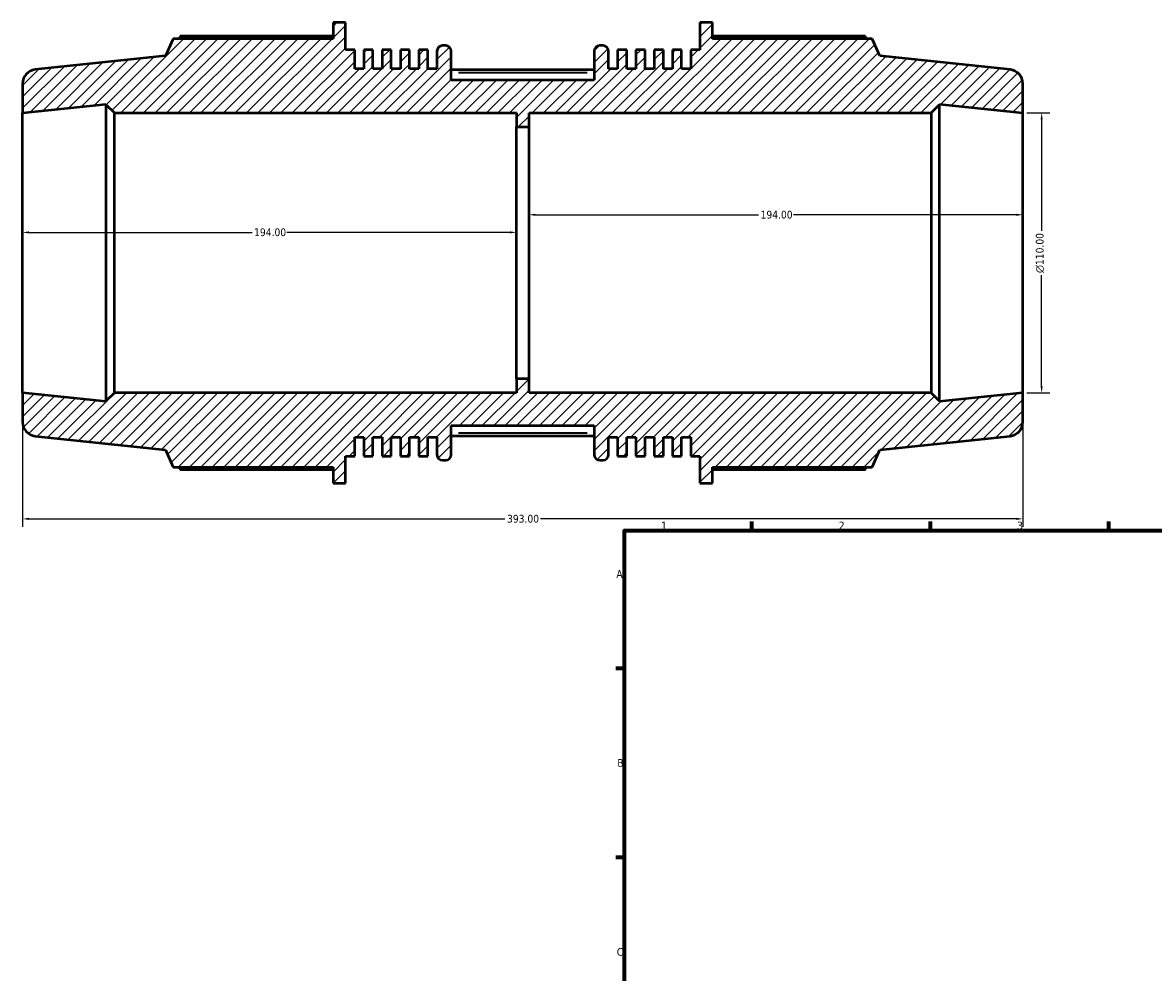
# Model space of a CAD drawing. Header units: millimetres. Extents: x -216 to 1322, y -71 to 932.
# Tile 2 of 6: x -216 to 228, y 400 to 774. Entities that reach past the tile are written whole.
import ezdxf

# ---------------------------------------------------------------- set-up
doc = ezdxf.new("R2010")
doc.units = ezdxf.units.MM
for name, color, linetype, lineweight in [('Border (ANSI)', 7, 'Continuous', 70), ('Dimension (ANSI)', 7, 'Continuous', 25), ('Hatch (ANSI)', 7, 'Continuous', 18), ('Visible (ANSI)', 7, 'Continuous', 50), ('Visible Narrow (ANSI)', 7, 'Continuous', 35)]:
    doc.layers.add(name, color=color, linetype=linetype, lineweight=lineweight)
doc.styles.add('Note Text (ANSI)', font='tahoma.ttf')
doc.dimstyles.new('Default - mm (ANSI)', dxfattribs={"dimtxt": 3.048, "dimasz": 2.5, "dimexe": 3.175, "dimexo": 1.6002, "dimgap": 0.8, "dimtad": 0, "dimtoh": 1, "dimrnd": 1e-08, "dimzin": 4, "dimdsep": 46, "dimtxsty": 'Note Text (ANSI)', "dimcen": 0.09, "dimdle": 10, "dimclrd": 256, "dimclre": 256, "dimclrt": 256, "dimadec": 1, "dimazin": 1, "dimtfac": 1, "dimtofl": 0, "dimtmove": 0, "dimatfit": 3, "dimfxl": 1, "dimtolj": 1, "dimtzin": 4, "dimlwd": -1, "dimlwe": -1, "dimarcsym": 0})

# ---------------------------------------------------------------- blocks, each defined once
blk = doc.blocks.new('Borders Default Border')
at = {"layer": 'Border (ANSI)'}
for p, q in [((70.08, 574), (70.08, 577.45)), ((140.17, 574), (140.17, 577.45)), ((210.25, 574), (210.25, 577.45)), ((20, 519.75), (16.55, 519.75)), ((20, 445.5), (16.55, 445.5))]:
    blk.add_line(p, q, dxfattribs=at)
at = {"layer": 'Border (ANSI)', "flags": 128}
blk.add_lwpolyline([(20, 20), (20, 574), (821, 574), (821, 20), (20, 20)], dxfattribs=at)
at = {"layer": 'Border (ANSI)', "char_height": 3.05, "attachment_point": 7, "style": 'Note Text (ANSI)'}
for s, insert in [('1', (34.35, 574.4)), ('2', (104.2, 574.4)), ('3', (174.26, 574.34)), ('A', (16.78, 555.35)), ('B', (17.15, 481.1)), ('C', (16.95, 406.8))]:
    blk.add_mtext(s, dxfattribs=dict(at, insert=insert))
blk = doc.blocks.new('*D7')
at = {"layer": 'Defpoints', "color": 0, "transparency": 16777216}
for p in [(176.5, 738.07), (176.5, 628.07), (183.89, 628.07)]:
    blk.add_point(p, dxfattribs=at)
at = {"layer": 'Dimension (ANSI)', "transparency": 16777216}
for p, q in [((178.1, 738.07), (187.06, 738.07)), ((183.89, 735.57), (183.89, 691.79)), ((183.89, 630.57), (183.89, 674.35)), ((178.1, 628.07), (187.06, 628.07))]:
    blk.add_line(p, q, dxfattribs=at)
for points in [[(183.47, 735.57), (184.3, 735.57), (183.89, 738.07)], [(183.47, 630.57), (184.3, 630.57), (183.89, 628.07)]]:
    blk.add_solid(points, dxfattribs=at)
at = {"layer": 'Dimension (ANSI)', "transparency": 16777216, "insert": (181.59, 675.15), "char_height": 3.048, "attachment_point": 1, "rotation": 90, "style": 'Note Text (ANSI)'}
blk.add_mtext('\\A1;\\fAIGDT|b0|i0;\\H3.0480;\\ln\\fTahoma|b0|i0;\\H3.0480;110.00', dxfattribs=at)
blk = doc.blocks.new('*D8')
at = {"layer": 'Defpoints', "color": 0, "transparency": 16777216}
for p in [(-17.5, 698.05), (-17.5, 683.07), (176.5, 683.07)]:
    blk.add_point(p, dxfattribs=at)
at = {"layer": 'Dimension (ANSI)', "transparency": 16777216}
for p, q in [((-15, 698.05), (72.66, 698.05)), ((174, 698.05), (86.34, 698.05))]:
    blk.add_line(p, q, dxfattribs=at)
for points in [[(-15, 698.46), (-15, 697.63), (-17.5, 698.05)], [(174, 698.46), (174, 697.63), (176.5, 698.05)]]:
    blk.add_solid(points, dxfattribs=at)
at = {"layer": 'Dimension (ANSI)', "transparency": 16777216, "insert": (73.46, 699.63), "char_height": 3.048, "attachment_point": 1, "style": 'Note Text (ANSI)'}
blk.add_mtext('\\A1;194.00', dxfattribs=at)
blk = doc.blocks.new('*D9')
at = {"layer": 'Defpoints', "color": 0, "transparency": 16777216}
for p in [(-216.5, 691.12), (-216.5, 683.07), (-22.5, 683.07)]:
    blk.add_point(p, dxfattribs=at)
at = {"layer": 'Dimension (ANSI)', "transparency": 16777216}
for p, q in [((-214, 691.12), (-126.34, 691.12)), ((-25, 691.12), (-112.66, 691.12))]:
    blk.add_line(p, q, dxfattribs=at)
for points in [[(-214, 691.54), (-214, 690.7), (-216.5, 691.12)], [(-25, 691.54), (-25, 690.7), (-22.5, 691.12)]]:
    blk.add_solid(points, dxfattribs=at)
at = {"layer": 'Dimension (ANSI)', "transparency": 16777216, "insert": (-125.54, 692.71), "char_height": 3.048, "attachment_point": 1, "style": 'Note Text (ANSI)'}
blk.add_mtext('\\A1;194.00', dxfattribs=at)
blk = doc.blocks.new('*D10')
at = {"layer": 'Defpoints', "color": 0, "transparency": 16777216}
for p in [(-216.5, 628.07), (176.5, 628.07), (176.5, 578.54)]:
    blk.add_point(p, dxfattribs=at)
at = {"layer": 'Dimension (ANSI)', "transparency": 16777216}
for p, q in [((-216.5, 626.47), (-216.5, 575.36)), ((176.5, 626.47), (176.5, 575.36)), ((-214, 578.54), (-26.97, 578.54)), ((174, 578.54), (-13.02, 578.54))]:
    blk.add_line(p, q, dxfattribs=at)
for points in [[(-214, 578.96), (-214, 578.12), (-216.5, 578.54)], [(174, 578.96), (174, 578.12), (176.5, 578.54)]]:
    blk.add_solid(points, dxfattribs=at)
at = {"layer": 'Dimension (ANSI)', "transparency": 16777216, "insert": (-26.17, 580.13), "char_height": 3.048, "attachment_point": 1, "style": 'Note Text (ANSI)'}
blk.add_mtext('\\A1;393.00', dxfattribs=at)

msp = doc.modelspace()

# ---------------------------------------------------------------- hatches: boundary and pattern name
at = {"layer": 'Hatch (ANSI)'}
h = msp.add_hatch(dxfattribs=at)
h.set_pattern_fill('ANSI31', color=256, scale=25.4, style=0)
h.set_pattern_definition([(45, (0, 0), (-2.245064, 2.245064), [])])
edge = h.paths.add_edge_path()
edge.add_ellipse((171.004, 616.52), major_axis=(0.575, -5.47), ratio=1, start_angle=0, end_angle=84)
edge.add_line((176.504, 616.52), (176.504, 628.068))
edge.add_line((176.504, 628.068), (143.754, 624.626))
edge.add_line((143.754, 624.626), (143.754, 624.768))
edge.add_line((143.754, 624.768), (140.454, 628.068))
edge.add_line((140.454, 628.068), (-17.496, 628.068))
edge.add_line((-17.496, 628.068), (-17.496, 633.568))
edge.add_line((-17.496, 633.568), (-22.496, 633.568))
edge.add_line((-22.496, 633.568), (-22.496, 628.068))
edge.add_line((-22.496, 628.068), (-180.446, 628.068))
edge.add_line((-180.446, 628.068), (-183.746, 624.768))
edge.add_line((-183.746, 624.768), (-183.746, 624.626))
edge.add_line((-183.746, 624.626), (-216.496, 628.068))
edge.add_line((-216.496, 628.068), (-216.496, 616.52))
edge.add_ellipse((-210.996, 616.52), major_axis=(-5.5, 0), ratio=1, start_angle=0, end_angle=84)
edge.add_line((-211.571, 611.051), (-160.353, 605.667))
edge.add_line((-160.353, 605.667), (-157.342, 598.903))
edge.add_line((-157.342, 598.903), (-94.526, 598.903))
edge.add_line((-94.526, 598.903), (-94.526, 592.568))
edge.add_line((-94.526, 592.568), (-89.613, 592.568))
edge.add_line((-89.613, 592.568), (-89.613, 603.247))
edge.add_line((-89.613, 603.247), (-86.02, 603.247))
edge.add_line((-86.02, 603.247), (-86.02, 610.668))
edge.add_line((-86.02, 610.668), (-82.427, 610.668))
edge.add_line((-82.427, 610.668), (-82.427, 603.247))
edge.add_line((-82.427, 603.247), (-78.834, 603.247))
edge.add_line((-78.834, 603.247), (-78.834, 610.668))
edge.add_line((-78.834, 610.668), (-75.241, 610.668))
edge.add_line((-75.241, 610.668), (-75.241, 603.247))
edge.add_line((-75.241, 603.247), (-71.648, 603.247))
edge.add_line((-71.648, 603.247), (-71.648, 610.668))
edge.add_line((-71.648, 610.668), (-68.055, 610.668))
edge.add_line((-68.055, 610.668), (-68.055, 603.247))
edge.add_line((-68.055, 603.247), (-64.461, 603.247))
edge.add_line((-64.461, 603.247), (-64.461, 610.668))
edge.add_line((-64.461, 610.668), (-60.868, 610.668))
edge.add_line((-60.868, 610.668), (-60.868, 603.247))
edge.add_line((-60.868, 603.247), (-57.275, 603.247))
edge.add_line((-57.275, 603.247), (-57.275, 610.668))
edge.add_line((-57.275, 610.668), (-53.682, 610.668))
edge.add_line((-53.682, 610.668), (-53.682, 603.818))
edge.add_ellipse((-51.482, 603.818), major_axis=(-2.2, 0), ratio=1, start_angle=0, end_angle=90)
edge.add_line((-51.482, 601.618), (-50.268, 601.618))
edge.add_ellipse((-50.268, 603.818), major_axis=(0, -2.2), ratio=1, start_angle=0, end_angle=90)
edge.add_line((-48.068, 603.818), (-48.068, 615.193))
edge.add_line((-48.068, 615.193), (8.075, 615.193))
edge.add_line((8.075, 615.193), (8.075, 603.818))
edge.add_ellipse((10.275, 603.818), major_axis=(-2.2, 0), ratio=1, start_angle=0, end_angle=90)
edge.add_line((10.275, 601.618), (11.489, 601.618))
edge.add_ellipse((11.489, 603.818), major_axis=(0, -2.2), ratio=1, start_angle=0, end_angle=90)
edge.add_line((13.689, 603.818), (13.689, 610.668))
edge.add_line((13.689, 610.668), (17.283, 610.668))
edge.add_line((17.283, 610.668), (17.283, 603.247))
edge.add_line((17.283, 603.247), (20.876, 603.247))
edge.add_line((20.876, 603.247), (20.876, 610.668))
edge.add_line((20.876, 610.668), (24.469, 610.668))
edge.add_line((24.469, 610.668), (24.469, 603.247))
edge.add_line((24.469, 603.247), (28.062, 603.247))
edge.add_line((28.062, 603.247), (28.062, 610.668))
edge.add_line((28.062, 610.668), (31.655, 610.668))
edge.add_line((31.655, 610.668), (31.655, 603.247))
edge.add_line((31.655, 603.247), (35.248, 603.247))
edge.add_line((35.248, 603.247), (35.248, 610.668))
edge.add_line((35.248, 610.668), (38.841, 610.668))
edge.add_line((38.841, 610.668), (38.841, 603.247))
edge.add_line((38.841, 603.247), (42.435, 603.247))
edge.add_line((42.435, 603.247), (42.435, 610.668))
edge.add_line((42.435, 610.668), (46.028, 610.668))
edge.add_line((46.028, 610.668), (46.028, 603.247))
edge.add_line((46.028, 603.247), (49.621, 603.247))
edge.add_line((49.621, 603.247), (49.621, 592.568))
edge.add_line((49.621, 592.568), (54.533, 592.568))
edge.add_line((54.533, 592.568), (54.533, 598.903))
edge.add_line((54.533, 598.903), (117.349, 598.903))
edge.add_line((117.349, 598.903), (120.361, 605.667))
edge.add_line((120.361, 605.667), (171.579, 611.051))
edge = h.paths.add_edge_path()
edge.add_ellipse((171.004, 749.616), major_axis=(5.5, 0), ratio=1, start_angle=0, end_angle=84)
edge.add_line((171.579, 755.086), (120.361, 760.469))
edge.add_line((120.361, 760.469), (117.349, 767.233))
edge.add_line((117.349, 767.233), (54.533, 767.233))
edge.add_line((54.533, 767.233), (54.533, 773.568))
edge.add_line((54.533, 773.568), (49.621, 773.568))
edge.add_line((49.621, 773.568), (49.621, 762.889))
edge.add_line((49.621, 762.889), (46.028, 762.889))
edge.add_line((46.028, 762.889), (46.028, 755.468))
edge.add_line((46.028, 755.468), (42.435, 755.468))
edge.add_line((42.435, 755.468), (42.435, 762.889))
edge.add_line((42.435, 762.889), (38.841, 762.889))
edge.add_line((38.841, 762.889), (38.841, 755.468))
edge.add_line((38.841, 755.468), (35.248, 755.468))
edge.add_line((35.248, 755.468), (35.248, 762.889))
edge.add_line((35.248, 762.889), (31.655, 762.889))
edge.add_line((31.655, 762.889), (31.655, 755.468))
edge.add_line((31.655, 755.468), (28.062, 755.468))
edge.add_line((28.062, 755.468), (28.062, 762.889))
edge.add_line((28.062, 762.889), (24.469, 762.889))
edge.add_line((24.469, 762.889), (24.469, 755.468))
edge.add_line((24.469, 755.468), (20.876, 755.468))
edge.add_line((20.876, 755.468), (20.876, 762.889))
edge.add_line((20.876, 762.889), (17.283, 762.889))
edge.add_line((17.283, 762.889), (17.283, 755.468))
edge.add_line((17.283, 755.468), (13.689, 755.468))
edge.add_line((13.689, 755.468), (13.689, 762.318))
edge.add_ellipse((11.489, 762.318), major_axis=(2.2, 0), ratio=1, start_angle=0, end_angle=90)
edge.add_line((11.489, 764.518), (10.275, 764.518))
edge.add_ellipse((10.275, 762.318), major_axis=(0, 2.2), ratio=1, start_angle=0, end_angle=90)
edge.add_line((8.075, 762.318), (8.075, 750.943))
edge.add_line((8.075, 750.943), (-48.068, 750.943))
edge.add_line((-48.068, 750.943), (-48.068, 762.318))
edge.add_ellipse((-50.268, 762.318), major_axis=(2.2, 0), ratio=1, start_angle=0, end_angle=90)
edge.add_line((-50.268, 764.518), (-51.482, 764.518))
edge.add_ellipse((-51.482, 762.318), major_axis=(0, 2.2), ratio=1, start_angle=0, end_angle=90)
edge.add_line((-53.682, 762.318), (-53.682, 755.468))
edge.add_line((-53.682, 755.468), (-57.275, 755.468))
edge.add_line((-57.275, 755.468), (-57.275, 762.889))
edge.add_line((-57.275, 762.889), (-60.868, 762.889))
edge.add_line((-60.868, 762.889), (-60.868, 755.468))
edge.add_line((-60.868, 755.468), (-64.461, 755.468))
edge.add_line((-64.461, 755.468), (-64.461, 762.889))
edge.add_line((-64.461, 762.889), (-68.055, 762.889))
edge.add_line((-68.055, 762.889), (-68.055, 755.468))
edge.add_line((-68.055, 755.468), (-71.648, 755.468))
edge.add_line((-71.648, 755.468), (-71.648, 762.889))
edge.add_line((-71.648, 762.889), (-75.241, 762.889))
edge.add_line((-75.241, 762.889), (-75.241, 755.468))
edge.add_line((-75.241, 755.468), (-78.834, 755.468))
edge.add_line((-78.834, 755.468), (-78.834, 762.889))
edge.add_line((-78.834, 762.889), (-82.427, 762.889))
edge.add_line((-82.427, 762.889), (-82.427, 755.468))
edge.add_line((-82.427, 755.468), (-86.02, 755.468))
edge.add_line((-86.02, 755.468), (-86.02, 762.889))
edge.add_line((-86.02, 762.889), (-89.613, 762.889))
edge.add_line((-89.613, 762.889), (-89.613, 773.568))
edge.add_line((-89.613, 773.568), (-94.526, 773.568))
edge.add_line((-94.526, 773.568), (-94.526, 767.233))
edge.add_line((-94.526, 767.233), (-157.342, 767.233))
edge.add_line((-157.342, 767.233), (-160.353, 760.469))
edge.add_line((-160.353, 760.469), (-211.571, 755.086))
edge.add_ellipse((-210.996, 749.616), major_axis=(-0.575, 5.47), ratio=1, start_angle=0, end_angle=84)
edge.add_line((-216.496, 749.616), (-216.496, 738.068))
edge.add_line((-216.496, 738.068), (-183.746, 741.51))
edge.add_line((-183.746, 741.51), (-183.746, 741.368))
edge.add_line((-183.746, 741.368), (-180.446, 738.068))
edge.add_line((-180.446, 738.068), (-22.496, 738.068))
edge.add_line((-22.496, 738.068), (-22.496, 732.568))
edge.add_line((-22.496, 732.568), (-17.496, 732.568))
edge.add_line((-17.496, 732.568), (-17.496, 738.068))
edge.add_line((-17.496, 738.068), (140.454, 738.068))
edge.add_line((140.454, 738.068), (143.754, 741.368))
edge.add_line((143.754, 741.368), (143.754, 741.51))
edge.add_line((143.754, 741.51), (176.504, 738.068))
edge.add_line((176.504, 738.068), (176.504, 749.616))

# ---------------------------------------------------------------- linework, layer by layer
at = {"layer": 'Visible (ANSI)'}
for p, q in [((-89.613, 773.568), (-94.526, 773.568)), ((-94.526, 773.568), (-94.526, 767.233)), ((-89.613, 762.889), (-89.613, 773.568)), ((54.533, 773.568), (49.621, 773.568)), ((49.621, 773.568), (49.621, 762.889)), ((54.533, 767.233), (54.533, 773.568)), ((-157.342, 767.233), (-160.353, 760.469)), ((-94.526, 767.233), (-157.342, 767.233)), ((-94.526, 768.222), (-154.521, 768.222)), ((-50.268, 764.518), (-51.482, 764.518)), ((11.489, 764.518), (10.275, 764.518)), ((114.529, 768.222), (54.533, 768.222)), ((117.349, 767.233), (54.533, 767.233)), ((120.361, 760.469), (117.349, 767.233)), ((-160.353, 760.469), (-211.571, 755.086)), ((-86.02, 762.889), (-89.613, 762.889)), ((-86.02, 755.468), (-86.02, 762.889)), ((-78.834, 762.889), (-82.427, 762.889)), ((-82.427, 762.889), (-82.427, 755.468)), ((-78.834, 755.468), (-78.834, 762.889)), ((-71.648, 762.889), (-75.241, 762.889)), ((-75.241, 762.889), (-75.241, 755.468)), ((-71.648, 755.468), (-71.648, 762.889)), ((-64.461, 762.889), (-68.055, 762.889)), ((-68.055, 762.889), (-68.055, 755.468)), ((-64.461, 755.468), (-64.461, 762.889)), ((-57.275, 762.889), (-60.868, 762.889)), ((-60.868, 762.889), (-60.868, 755.468)), ((-57.275, 755.468), (-57.275, 762.889)), ((-53.682, 762.318), (-53.682, 755.468)), ((-48.068, 750.943), (-48.068, 762.318)), ((8.075, 762.318), (8.075, 750.943)), ((13.689, 755.468), (13.689, 762.318)), ((20.876, 762.889), (17.283, 762.889)), ((17.283, 762.889), (17.283, 755.468)), ((20.876, 755.468), (20.876, 762.889)), ((28.062, 762.889), (24.469, 762.889)), ((24.469, 762.889), (24.469, 755.468)), ((28.062, 755.468), (28.062, 762.889)), ((35.248, 762.889), (31.655, 762.889)), ((31.655, 762.889), (31.655, 755.468)), ((35.248, 755.468), (35.248, 762.889)), ((42.435, 762.889), (38.841, 762.889)), ((38.841, 762.889), (38.841, 755.468)), ((42.435, 755.468), (42.435, 762.889)), ((49.621, 762.889), (46.028, 762.889)), ((46.028, 762.889), (46.028, 755.468)), ((171.579, 755.086), (120.361, 760.469)), ((-82.427, 755.468), (-86.02, 755.468)), ((-75.241, 755.468), (-78.834, 755.468)), ((-68.055, 755.468), (-71.648, 755.468)), ((-60.868, 755.468), (-64.461, 755.468)), ((-53.682, 755.468), (-57.275, 755.468)), ((17.283, 755.468), (13.689, 755.468)), ((24.469, 755.468), (20.876, 755.468)), ((31.655, 755.468), (28.062, 755.468)), ((38.841, 755.468), (35.248, 755.468)), ((46.028, 755.468), (42.435, 755.468)), ((8.075, 755.034), (-48.068, 755.034)), ((8.075, 750.943), (-48.068, 750.943)), ((-216.496, 749.616), (-216.496, 738.068)), ((176.504, 738.068), (176.504, 749.616)), ((-216.496, 738.068), (-183.746, 741.51)), ((-216.496, 628.068), (-216.496, 738.068)), ((-183.746, 741.51), (-183.746, 741.368)), ((-183.746, 741.368), (-180.446, 738.068)), ((-183.746, 741.368), (-183.746, 624.768)), ((-180.446, 738.068), (-22.496, 738.068)), ((-180.446, 628.068), (-180.446, 738.068)), ((-22.496, 738.068), (-22.496, 732.568)), ((-17.496, 732.568), (-17.496, 738.068)), ((-17.496, 738.068), (140.454, 738.068)), ((140.454, 738.068), (143.754, 741.368)), ((140.454, 738.068), (140.454, 628.068)), ((143.754, 741.368), (143.754, 741.51)), ((143.754, 741.51), (176.504, 738.068)), ((143.754, 624.768), (143.754, 741.368)), ((176.504, 628.068), (176.504, 738.068)), ((-22.496, 732.568), (-17.496, 732.568)), ((-22.496, 633.568), (-22.496, 732.568)), ((-17.496, 633.568), (-17.496, 732.568)), ((-17.496, 633.568), (-22.496, 633.568)), ((-22.496, 633.568), (-22.496, 628.068)), ((-17.496, 628.068), (-17.496, 633.568)), ((-183.746, 624.626), (-216.496, 628.068)), ((-216.496, 628.068), (-216.496, 616.52)), ((-180.446, 628.068), (-183.746, 624.768)), ((-22.496, 628.068), (-180.446, 628.068)), ((140.454, 628.068), (-17.496, 628.068)), ((143.754, 624.768), (140.454, 628.068)), ((176.504, 628.068), (143.754, 624.626)), ((176.504, 616.52), (176.504, 628.068)), ((-183.746, 624.768), (-183.746, 624.626)), ((143.754, 624.626), (143.754, 624.768)), ((-48.068, 603.818), (-48.068, 615.193)), ((-48.068, 615.193), (8.075, 615.193)), ((8.075, 615.193), (8.075, 603.818)), ((-211.571, 611.051), (-160.353, 605.667)), ((-86.02, 603.247), (-86.02, 610.668)), ((-86.02, 610.668), (-82.427, 610.668)), ((-82.427, 610.668), (-82.427, 603.247)), ((-78.834, 603.247), (-78.834, 610.668)), ((-78.834, 610.668), (-75.241, 610.668)), ((-75.241, 610.668), (-75.241, 603.247)), ((-71.648, 603.247), (-71.648, 610.668)), ((-71.648, 610.668), (-68.055, 610.668)), ((-68.055, 610.668), (-68.055, 603.247)), ((-64.461, 603.247), (-64.461, 610.668)), ((-64.461, 610.668), (-60.868, 610.668)), ((-60.868, 610.668), (-60.868, 603.247)), ((-57.275, 603.247), (-57.275, 610.668)), ((-57.275, 610.668), (-53.682, 610.668)), ((-53.682, 610.668), (-53.682, 603.818)), ((8.075, 611.103), (-48.068, 611.103)), ((13.689, 603.818), (13.689, 610.668)), ((13.689, 610.668), (17.283, 610.668)), ((17.283, 610.668), (17.283, 603.247)), ((20.876, 603.247), (20.876, 610.668)), ((20.876, 610.668), (24.469, 610.668)), ((24.469, 610.668), (24.469, 603.247)), ((28.062, 603.247), (28.062, 610.668)), ((28.062, 610.668), (31.655, 610.668)), ((31.655, 610.668), (31.655, 603.247)), ((35.248, 603.247), (35.248, 610.668)), ((35.248, 610.668), (38.841, 610.668)), ((38.841, 610.668), (38.841, 603.247)), ((42.435, 603.247), (42.435, 610.668)), ((42.435, 610.668), (46.028, 610.668)), ((46.028, 610.668), (46.028, 603.247)), ((120.361, 605.667), (171.579, 611.051)), ((-160.353, 605.667), (-157.342, 598.903)), ((117.349, 598.903), (120.361, 605.667)), ((-89.613, 592.568), (-89.613, 603.247)), ((-89.613, 603.247), (-86.02, 603.247)), ((-82.427, 603.247), (-78.834, 603.247)), ((-75.241, 603.247), (-71.648, 603.247)), ((-68.055, 603.247), (-64.461, 603.247)), ((-60.868, 603.247), (-57.275, 603.247)), ((-51.482, 601.618), (-50.268, 601.618)), ((10.275, 601.618), (11.489, 601.618)), ((17.283, 603.247), (20.876, 603.247)), ((24.469, 603.247), (28.062, 603.247)), ((31.655, 603.247), (35.248, 603.247)), ((38.841, 603.247), (42.435, 603.247)), ((46.028, 603.247), (49.621, 603.247)), ((49.621, 603.247), (49.621, 592.568)), ((-157.342, 598.903), (-94.526, 598.903)), ((-154.521, 597.914), (-94.526, 597.914)), ((-94.526, 598.903), (-94.526, 592.568)), ((54.533, 592.568), (54.533, 598.903)), ((54.533, 598.903), (117.349, 598.903)), ((54.533, 597.914), (114.529, 597.914)), ((-94.526, 592.568), (-89.613, 592.568)), ((49.621, 592.568), (54.533, 592.568))]:
    msp.add_line(p, q, dxfattribs=at)
for centre, radius, start, end in [((-51.482, 762.318), 2.2, 90, 180), ((-50.268, 762.318), 2.2, 0, 90), ((10.275, 762.318), 2.2, 90, 180), ((11.489, 762.318), 2.2, 0, 90), ((-210.996, 749.616), 5.5, 96, 180), ((171.004, 749.616), 5.5, 0, 84), ((-210.996, 616.52), 5.5, 180, 264), ((171.004, 616.52), 5.5, 276, 0), ((-51.482, 603.818), 2.2, 180, 270), ((-50.268, 603.818), 2.2, 270, 0), ((10.275, 603.818), 2.2, 180, 270), ((11.489, 603.818), 2.2, 270, 0)]:
    msp.add_arc(centre, radius, start, end, dxfattribs=at)
for points, weights in [([(-154.521, 768.222), (-154.878, 767.723), (-155.224, 767.233)], [1, 1.00071373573, 1.00127961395]), ([(115.231, 767.233), (114.886, 767.723), (114.529, 768.222)], [1.00127961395, 1.00071373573, 1]), ([(-155.224, 598.903), (-154.878, 598.413), (-154.521, 597.914)], [1.00127961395, 1.00071373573, 1]), ([(114.529, 597.914), (114.886, 598.413), (115.231, 598.903)], [1, 1.00071373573, 1.00127961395])]:
    msp.add_rational_spline(points, weights, degree=2, dxfattribs=at)
at = {"layer": 'Visible Narrow (ANSI)'}
for p, q in [((-45.261, 753.934), (5.268, 753.934)), ((5.268, 612.203), (-45.261, 612.203))]:
    msp.add_line(p, q, dxfattribs=at)

# ---------------------------------------------------------------- block references
msp.add_blockref('Borders Default Border', (0, 0))

# ---------------------------------------------------------------- dimensions: what is measured, and where the dimension line sits
at = {"layer": 'Dimension (ANSI)'}
dim = msp.add_linear_dim(base=(183.888, 628.068), p1=(176.504, 738.068), p2=(176.504, 628.068), angle=90, text='\\fAIGDT|b0|i0;\\H3.0480;\\ln\\fTahoma|b0|i0;\\H3.0480;<>', dimstyle='Default - mm (ANSI)', override={"dimtoh": 0, "dimdec": 2, "dimtp": 0, "dimtm": 0, "dimtdec": 2, "dimatfit": 1}, dxfattribs=at)
dim.commit()
dim.dimension.update_dxf_attribs({"geometry": '*D7', "text_midpoint": (183.888, 683.068), "dimtype": 160})
for base, p1, p2, override, picture, middle in [((-17.496, 698.047), (176.504, 683.068), (-17.496, 683.068), {"dimtoh": 0, "dimdec": 2, "dimse1": 1, "dimse2": 1, "dimtp": 0, "dimtm": 0, "dimtdec": 2, "dimatfit": 1}, '*D8', (79.504, 698.047)), ((-216.496, 691.119), (-22.496, 683.068), (-216.496, 683.068), {"dimtoh": 0, "dimdec": 2, "dimse1": 1, "dimse2": 1, "dimtp": 0, "dimtm": 0, "dimtdec": 2, "dimatfit": 1}, '*D9', (-119.496, 691.119)), ((176.504, 578.54), (-216.496, 628.068), (176.504, 628.068), {"dimtoh": 0, "dimdec": 2, "dimtp": 0, "dimtm": 0, "dimtdec": 2, "dimatfit": 1}, '*D10', (-19.996, 578.54))]:
    dim = msp.add_linear_dim(base=base, p1=p1, p2=p2, angle=180, dimstyle='Default - mm (ANSI)', override=override, dxfattribs=at)
    dim.commit()
    dim.dimension.update_dxf_attribs({"geometry": picture, "text_midpoint": middle, "dimtype": 160})

doc.saveas('drawing.dxf')
